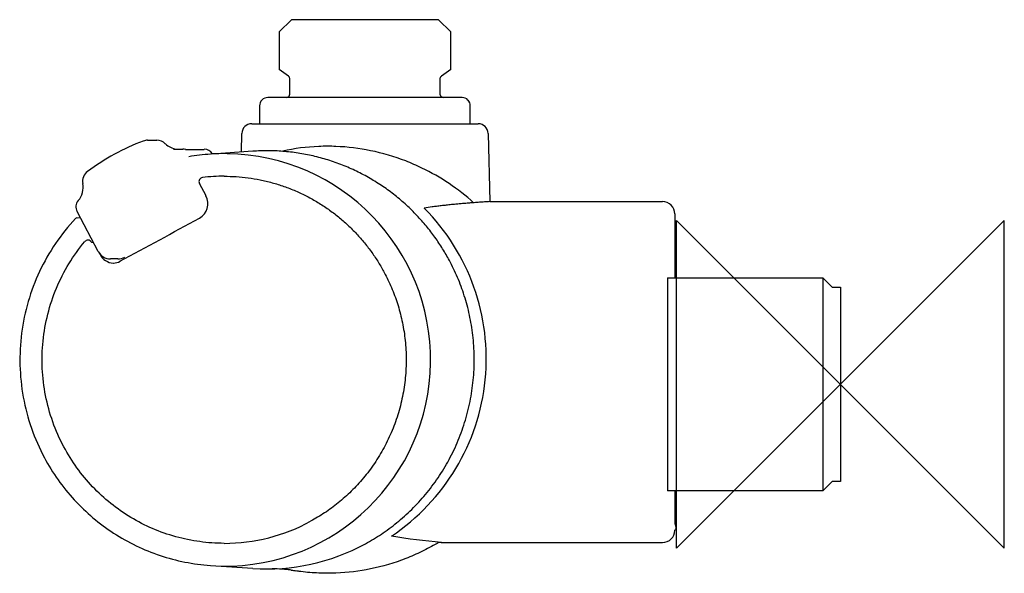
# Model space of a CAD drawing. Header units: millimetres. Extents: x -100 to 20, y -23 to 45.
import ezdxf

# ---------------------------------------------------------------- set-up
doc = ezdxf.new("R2010")
doc.units = ezdxf.units.MM
doc.header["$MEASUREMENT"] = 0
doc.layers.add('ORIGIN', color=6, linetype='Continuous')
doc.layers.add('PLANNING', color=1, linetype='Continuous')

# ---------------------------------------------------------------- blocks, each defined once
blk = doc.blocks.new('731050_R')
at = {"layer": 'ORIGIN'}
for p, q in [((20, 20), (-20, -20)), ((-20, -20), (-20, 20)), ((-20, 20), (20, -20)), ((20, -20), (20, 20))]:
    blk.add_line(p, q, dxfattribs=at)
at = {"layer": 'PLANNING'}
for p, q in [((-66.98, 44.5), (-68.48, 43)), ((-49.02, 44.5), (-66.98, 44.5)), ((-47.52, 43), (-49.02, 44.5)), ((-68.48, 43), (-68.48, 38.43)), ((-47.52, 38.43), (-47.52, 43)), ((-67.32, 37.62), (-68.48, 38.43)), ((-67.2, 37.49), (-67.32, 37.62)), ((-67.19, 37.47), (-67.2, 37.49)), ((-67.15, 37.29), (-67.19, 37.47)), ((-67.15, 35.4), (-67.15, 37.29)), ((-48.81, 37.47), (-48.85, 37.29)), ((-48.85, 37.29), (-48.85, 35.4)), ((-48.8, 37.49), (-48.81, 37.47)), ((-48.68, 37.62), (-48.8, 37.49)), ((-47.52, 38.43), (-48.68, 37.62)), ((-46.15, 35), (-69.85, 35)), ((-67.55, 35), (-67.28, 35.11)), ((-67.55, 35), (-67.28, 35.11)), ((-67.24, 35.15), (-67.15, 35.4)), ((-48.85, 35.4), (-48.75, 35.12)), ((-48.72, 35.11), (-48.45, 35)), ((-70.85, 34), (-70.85, 31.8)), ((-45.43, 34.69), (-45.43, 34.7)), ((-45.15, 31.8), (-45.15, 34)), ((-71.82, 31.8), (-44.18, 31.8)), ((-73.08, 28.36), (-73.02, 30.63)), ((-42.98, 30.63), (-42.76, 22.3)), ((-84.52, 29.79), (-83.4, 29.79)), ((-81.34, 28.7), (-80.21, 28.7)), ((-79.9, 28.67), (-77.62, 28.67)), ((-71.69, 28.45), (-76.7, 28.11)), ((-77.39, 23), (-78.19, 24.51)), ((-42.76, 22.3), (-21.7, 22.3)), ((-90.56, 16.23), (-93.13, 21.09)), ((-20.2, 20.8), (-20.2, 13)), ((-93.11, 20.32), (-92.74, 20.35)), ((-91.36, 17.34), (-91.14, 17.33)), ((-90.41, 15.99), (-90.32, 15.83)), ((-88.16, 15.31), (-89.03, 15.31)), ((-21.11, 13), (-2.15, 13)), ((-21.11, 13), (-21.11, -13)), ((-2.15, 13), (-1, 11.85)), ((-2.15, 13), (-2.15, -13)), ((-1, 11.85), (0, 11.85)), ((0, 11.85), (0, 11.8)), ((0, 11.8), (0, -11.85)), ((-1, -11.85), (-2.15, -13)), ((0, -11.85), (-1, -11.85)), ((-2.15, -13), (-21.11, -13)), ((-20.2, -13), (-20.2, -17)), ((-2.15, -13), (-2.15, -13)), ((-39.16, -19.3), (-21.7, -19.3)), ((-76.86, -22.1), (-71.69, -22.45)), ((-67.17, -22.64), (-67.17, -22.64)), ((-66.99, -22.67), (-67.11, -22.65)), ((-66.32, -22.78), (-66.46, -22.76)), ((-66.1, -22.81), (-66.32, -22.78)), ((-66.01, -22.82), (-66.1, -22.81)), ((-65.81, -22.85), (-66.01, -22.82))]:
    blk.add_line(p, q, dxfattribs=at)
for centre, radius, start, end in [((-69.85, 34), 1, 90, 135.4078), ((-67.55, 35.4), 0.4, 313.1159, 321.1278), ((-48.45, 35.4), 0.4, 218.8722, 226.8841), ((-46.15, 34), 1, 44.3511, 90), ((-69.85, 34), 1, 136.1943, 180), ((-70.56, 34.69), 0.00976, 91.093, 180.5091), ((-46.15, 34), 1, 360, 43.8057), ((-71.82, 30.6), 1.2, 90, 178.5), ((-44.18, 30.6), 1.2, 1.5, 90.0202), ((-75.03, 3.21), 28.31, 110.7123, 126.4215), ((-84.52, 28.31), 1.48, 90.0004, 110.7123), ((-83.4, 28.29), 1.5, 45.9228, 90.1116), ((-80.63, 31.15), 2.48, 225.9228, 261.2594), ((-80.22, 26.53), 2.16, 80.7827, 89.5672), ((-75.16, 3.41), 24.74, 93.9425, 100.0319), ((-77.61, 27.47), 1.21, 32.4636, 90.2667), ((-75.16, 3.43), 24.73, 89.2314, 93.9426), ((-75.16, 2.98), 25.17, 269.2314, 89.2314), ((-90.94, 24.78), 1.51, 126.4461, 190.3486), ((-77.75, 24.75), 0.5, 96.8521, 208.1289), ((-75.18, 3.38), 22.02, 90, 96.8521), ((-94.91, 24.06), 2.53, 319.8663, 10.3607), ((-79.17, 22.05), 2.01, 298.718, 28.0012), ((-92.06, 21.65), 1.21, 139.9323, 207.7914), ((-32.11, -105.65), 128.53, 97.912, 98.3532), ((-21.7, 20.8), 1.5, 0.0041, 89.9882), ((-69.27, 3.14), 26.07, 303.8276, 44.8094), ((-93.11, 20.02), 0.305, 96.724, 137.019), ((-1084.55, 1857.05), 2094.38, 298.41631, 298.71797), ((-91.8, 17.1), 0.495, 89.9113, 140.3454), ((-91.8, 17.1), 0.494, 27.9483, 89.9113), ((-89.03, 17.04), 1.73, 207.8664, 269.8352), ((-88.57, 16.76), 1.98, 208.0417, 266.2136), ((-88.83, 16.77), 1.99, 273.8232, 298.3863), ((-88.16, 17.25), 1.94, 270.001, 296.923), ((-75.19, 2.66), 22.06, 270.0121, 298.5836), ((-21.7, -17.8), 1.5, 270.0011, 359.9996), ((-38.35, 87.21), 106.98, 261.1788, 264.4584), ((-69.97, 2.63), 25.15, 266.0896, 298.5671), ((-48.69, -20.3), 1.02, 89.5645, 120.2598), ((-39.18, 2044.28), 2063.58, 269.73607, 270.00062), ((-64.14, -6.78), 16.14, 259.8116, 261.7318)]:
    blk.add_arc(centre, radius, start, end, dxfattribs=at)
for points, knots in [([(-44.74, 22.17), (-46.63, 23.86), (-49.37, 25.7), (-53.73, 27.59), (-57.22, 28.62), (-60.82, 29.06), (-64.42, 29.06), (-66.6, 28.79), (-68.04, 28.44)], [54.065177, 54.065177, 54.065177, 54.065177, 61.696612, 63.853767, 68.322803, 72.579845, 74.683552, 79.132202, 79.132202, 79.132202, 79.132202]), ([(-93.33, 20.23), (-94.22, 19.27), (-95.85, 17.23), (-97.79, 13.81), (-99.18, 10.13), (-99.99, 6.27), (-100.19, 2.34), (-99.79, -1.58), (-98.78, -5.39), (-97.72, -7.79), (-97.11, -8.95)], [5.023829, 5.023829, 5.023829, 5.023829, 8.927745, 12.851537, 16.77712, 20.703446, 24.62912, 28.568553, 32.48826, 36.41304, 36.41304, 36.41304, 36.41304]), ([(-94.73, -7.64), (-95.26, -6.66), (-96.16, -4.61), (-97.05, -1.38), (-97.45, 1.94), (-97.36, 5.3), (-96.77, 8.6), (-95.71, 11.78), (-94.19, 14.76), (-92.89, 16.57), (-92.18, 17.42)], [58.058224, 58.058224, 58.058224, 58.058224, 61.406565, 64.744132, 68.08498, 71.428083, 74.77209, 78.115867, 81.458617, 84.7835, 84.7835, 84.7835, 84.7835]), ([(-75.18, -19.4), (-76.18, -19.4), (-78.17, -19.26), (-82.08, -18.46), (-86.71, -16.47), (-91.42, -12.68), (-93.78, -9.4), (-94.73, -7.64)], [34.100191, 34.100191, 34.100191, 34.100191, 37.085251, 40.077152, 46.055796, 52.053646, 58.058224, 58.058224, 58.058224, 58.058224]), ([(-97.11, -8.95), (-96.11, -10.81), (-93.66, -14.27), (-88.81, -18.37), (-84.04, -20.67), (-79.98, -21.75), (-77.9, -22.02), (-76.86, -22.1)], [36.41304, 36.41304, 36.41304, 36.41304, 42.735258, 49.036138, 55.334548, 58.470337, 61.616791, 61.616791, 61.616791, 61.616791]), ([(-20.2, -17), (-20.18, -17.05), (-20.14, -17.14), (-20.09, -17.3), (-20.06, -17.48), (-20.09, -17.67), (-20.16, -17.77), (-20.2, -17.8)], [3.9984592, 3.9984592, 3.9984592, 3.9984592, 4.1523093, 4.2898251, 4.5172221, 4.6963391, 4.8552434, 4.8552434, 4.8552434, 4.8552434]), ([(-49.21, -19.42), (-49.81, -19.77), (-51.06, -20.43), (-53.73, -21.59), (-57.22, -22.62), (-60.82, -23.06), (-63.66, -23.06), (-65.09, -22.94), (-65.81, -22.85)], [59.606704, 59.606704, 59.606704, 59.606704, 61.696612, 63.853767, 68.322803, 72.579845, 74.683552, 76.862854, 76.862854, 76.862854, 76.862854]), ([(-67.11, -22.65), (-67.18, -22.64), (-67.33, -22.62), (-67.66, -22.59), (-68.33, -22.53), (-68.92, -22.51), (-69.31, -22.5)], [78.183513, 78.183513, 78.183513, 78.183513, 78.38844, 78.631775, 79.191846, 80.389668, 80.389668, 80.389668, 80.389668])]:
    blk.add_open_spline(points, degree=3, knots=knots, dxfattribs=at)
for points, weights in [([(-47.7, 15.12), (-55.44, 29.57), (-71.69, 28.45)], [1, 0.78946811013, 0.881597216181]), ([(-75.18, 25.4), (-61.93, 25.4), (-55.64, 13.64)], [0.967832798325, 0.844859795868, 1]), ([(-42.76, 22.3), (-47.08, 22.03), (-49.8, 21.65)], [1, 0.999794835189, 1]), ([(-57.95, -19.45), (-35.69, -7.33), (-47.7, 15.12)], [1, 0.707106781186, 1]), ([(-55.64, 13.64), (-45.09, -6.07), (-64.63, -16.71)], [1, 0.707106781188, 1])]:
    blk.add_rational_spline(points, weights, degree=2, dxfattribs=at)
blk.add_open_spline([(-50.78, 21.51), (-50.8, 21.51), (-50.79, 21.49), (-50.76, 21.46)], degree=3, dxfattribs=at)

msp = doc.modelspace()

# ---------------------------------------------------------------- block references
msp.add_blockref('731050_R', (0, 0))

doc.saveas('drawing.dxf')
